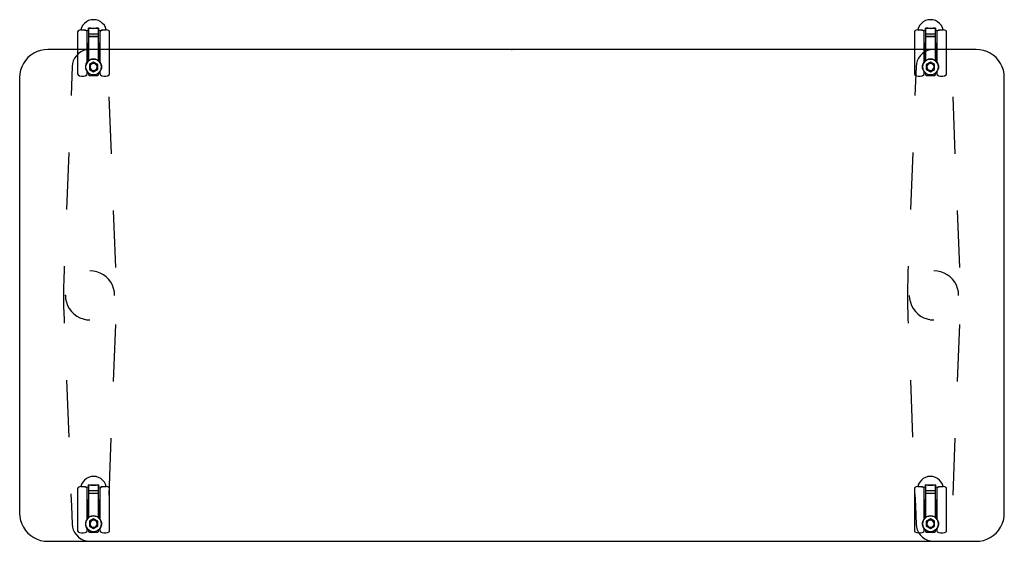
# Model space of a CAD drawing. Header units: metres. Extents: x 0.08 to 1.48, y -0.79 to -0.05.
import ezdxf

# ---------------------------------------------------------------- set-up
doc = ezdxf.new("R2010")
doc.units = ezdxf.units.M
doc.header["$MEASUREMENT"] = 0

# ---------------------------------------------------------------- blocks, each defined once
blk = doc.blocks.new('e1a0bc96-ea4f-48bc-a1ae-ed0fb19cb2a9')
at = {"color": 252, "lineweight": 25, "true_color": 0x989898}
for p, q in [((0.1599, -0.067), (0.1599, -0.127)), ((0.1646, -0.0642), (0.1646, -0.0641)), ((0.1646, -0.0642), (0.1755, -0.065)), ((0.1715, -0.0647), (0.1646, -0.0642)), ((0.1731, -0.0656), (0.1715, -0.0647)), ((0.1738, -0.1101), (0.1738, -0.067)), ((0.1755, -0.065), (0.1755, -0.0616)), ((0.1755, -0.0616), (0.1755, -0.0699)), ((0.1755, -0.0699), (0.1755, -0.0735)), ((0.19, -0.0616), (0.19, -0.065)), ((0.19, -0.0699), (0.19, -0.0616)), ((0.19, -0.065), (0.2009, -0.0642)), ((0.19, -0.0735), (0.19, -0.0699)), ((0.1917, -0.067), (0.1917, -0.1101)), ((0.1941, -0.0647), (0.1925, -0.0656)), ((0.2009, -0.0642), (0.1941, -0.0647)), ((0.2009, -0.0641), (0.2009, -0.0642)), ((0.2056, -0.127), (0.2056, -0.067)), ((1.3499, -0.067), (1.3499, -0.127)), ((1.3546, -0.0642), (1.3546, -0.0641)), ((1.3546, -0.0642), (1.3655, -0.065)), ((1.3615, -0.0647), (1.3546, -0.0642)), ((1.3631, -0.0656), (1.3615, -0.0647)), ((1.3638, -0.1101), (1.3638, -0.067)), ((1.3655, -0.065), (1.3655, -0.0616)), ((1.3655, -0.0616), (1.3655, -0.0699)), ((1.3655, -0.0699), (1.3655, -0.0735)), ((1.38, -0.0616), (1.38, -0.065)), ((1.38, -0.0699), (1.38, -0.0616)), ((1.38, -0.065), (1.3909, -0.0642)), ((1.38, -0.0735), (1.38, -0.0699)), ((1.3817, -0.067), (1.3817, -0.1101)), ((1.3841, -0.0647), (1.3825, -0.0656)), ((1.3909, -0.0642), (1.3841, -0.0647)), ((1.3909, -0.0641), (1.3909, -0.0642)), ((1.3956, -0.127), (1.3956, -0.067)), ((0.1755, -0.0835), (0.1742, -0.0835)), ((0.1742, -0.0835), (0.1742, -0.1097)), ((0.1755, -0.0735), (0.1755, -0.1084)), ((0.1755, -0.1084), (0.1755, -0.0835)), ((0.19, -0.1084), (0.19, -0.0735)), ((0.19, -0.0835), (0.19, -0.1084)), ((0.1914, -0.0835), (0.19, -0.0835)), ((0.1914, -0.1097), (0.1914, -0.0835)), ((1.3642, -0.0835), (1.3642, -0.1097)), ((1.3655, -0.0835), (1.3642, -0.0835)), ((1.3655, -0.0735), (1.3655, -0.1084)), ((1.3655, -0.1084), (1.3655, -0.0835)), ((1.38, -0.1084), (1.38, -0.0735)), ((1.38, -0.0835), (1.38, -0.1084)), ((1.3814, -0.0835), (1.38, -0.0835)), ((1.3814, -0.1097), (1.3814, -0.0835)), ((0.1742, -0.092), (0.1738, -0.092)), ((0.1738, -0.092), (0.1738, -0.102)), ((0.1742, -0.102), (0.1742, -0.092)), ((0.1787, -0.092), (0.1768, -0.092)), ((0.1914, -0.092), (0.1914, -0.102)), ((0.1917, -0.092), (0.1914, -0.092)), ((0.1917, -0.102), (0.1917, -0.092)), ((1.3642, -0.092), (1.3638, -0.092)), ((1.3638, -0.092), (1.3638, -0.102)), ((1.3642, -0.102), (1.3642, -0.092)), ((1.3787, -0.092), (1.3768, -0.092)), ((1.3814, -0.092), (1.3814, -0.102)), ((1.3817, -0.092), (1.3814, -0.092)), ((1.3817, -0.102), (1.3817, -0.092)), ((0.1738, -0.102), (0.1742, -0.102)), ((0.1742, -0.1097), (0.1755, -0.1084)), ((0.1828, -0.1101), (0.1768, -0.1135)), ((0.1828, -0.1101), (0.1768, -0.1135)), ((0.1887, -0.1135), (0.1828, -0.1101)), ((0.1887, -0.1135), (0.1828, -0.1101)), ((0.19, -0.1084), (0.1914, -0.1097)), ((0.1914, -0.102), (0.1917, -0.102)), ((1.3638, -0.102), (1.3642, -0.102)), ((1.3642, -0.1097), (1.3655, -0.1084)), ((1.3728, -0.1101), (1.3668, -0.1135)), ((1.3728, -0.1101), (1.3668, -0.1135)), ((1.3787, -0.1135), (1.3728, -0.1101)), ((1.3787, -0.1135), (1.3728, -0.1101)), ((1.38, -0.1084), (1.3814, -0.1097)), ((1.3814, -0.102), (1.3817, -0.102)), ((0.1523, -0.1164), (0.1507, -0.1576)), ((0.1738, -0.127), (0.1738, -0.1239)), ((0.1755, -0.1256), (0.1755, -0.1281)), ((0.1768, -0.1135), (0.1768, -0.1205)), ((0.1768, -0.1135), (0.1768, -0.1205)), ((0.1768, -0.1205), (0.1828, -0.1239)), ((0.1768, -0.1205), (0.1828, -0.1239)), ((0.1828, -0.1239), (0.1887, -0.1205)), ((0.1828, -0.1239), (0.1887, -0.1205)), ((0.1887, -0.1205), (0.1887, -0.1135)), ((0.1887, -0.1205), (0.1887, -0.1135)), ((0.19, -0.1281), (0.19, -0.1256)), ((0.1917, -0.1239), (0.1917, -0.127)), ((1.3523, -0.1164), (1.3507, -0.1576)), ((1.3638, -0.127), (1.3638, -0.1239)), ((1.3655, -0.1256), (1.3655, -0.1281)), ((1.3668, -0.1135), (1.3668, -0.1205)), ((1.3668, -0.1135), (1.3668, -0.1205)), ((1.3668, -0.1205), (1.3728, -0.1239)), ((1.3668, -0.1205), (1.3728, -0.1239)), ((1.3728, -0.1239), (1.3787, -0.1205)), ((1.3728, -0.1239), (1.3787, -0.1205)), ((1.3787, -0.1205), (1.3787, -0.1135)), ((1.3787, -0.1205), (1.3787, -0.1135)), ((1.38, -0.1281), (1.38, -0.1256)), ((1.3817, -0.1239), (1.3817, -0.127)), ((0.1655, -0.13), (0.1683, -0.13)), ((0.1765, -0.1291), (0.189, -0.1291)), ((0.1972, -0.13), (0.2001, -0.13)), ((1.3555, -0.13), (1.3583, -0.13)), ((1.3665, -0.1291), (1.379, -0.1291)), ((1.3872, -0.13), (1.3901, -0.13)), ((0.2081, -0.2404), (0.2049, -0.1594)), ((1.4081, -0.2404), (1.4049, -0.1594)), ((0.1475, -0.2386), (0.1443, -0.3196)), ((1.3475, -0.2386), (1.3443, -0.3196)), ((0.2145, -0.4024), (0.2113, -0.3214)), ((1.4145, -0.4024), (1.4113, -0.3214)), ((0.1411, -0.4006), (0.1408, -0.4082)), ((1.3411, -0.4006), (1.3408, -0.4082)), ((0.1405, -0.4178), (0.1402, -0.4324)), ((0.1408, -0.4082), (0.1405, -0.4161)), ((0.1405, -0.4161), (0.1405, -0.4178)), ((1.3405, -0.4178), (1.3402, -0.4324)), ((1.3408, -0.4082), (1.3405, -0.4161)), ((1.3405, -0.4161), (1.3405, -0.4178)), ((0.1402, -0.434), (0.1401, -0.4455)), ((0.1402, -0.4324), (0.1402, -0.434)), ((1.3402, -0.434), (1.3401, -0.4455)), ((1.3402, -0.4324), (1.3402, -0.434)), ((0.1401, -0.4455), (0.1402, -0.4567)), ((1.3401, -0.4455), (1.3402, -0.4567)), ((0.1402, -0.4567), (0.1405, -0.4679)), ((1.3402, -0.4567), (1.3405, -0.4679)), ((0.1405, -0.4679), (0.1408, -0.4758)), ((0.1408, -0.4758), (0.141, -0.4816)), ((1.3405, -0.4679), (1.3408, -0.4758)), ((1.3408, -0.4758), (1.341, -0.4816)), ((0.2112, -0.5644), (0.2144, -0.4834)), ((1.4112, -0.5644), (1.4144, -0.4834)), ((0.1442, -0.5626), (0.1474, -0.6436)), ((1.3442, -0.5626), (1.3474, -0.6436)), ((0.2048, -0.7264), (0.208, -0.6454)), ((1.4048, -0.7264), (1.408, -0.6454)), ((0.1755, -0.715), (0.1755, -0.7116)), ((0.1755, -0.7116), (0.1755, -0.7199)), ((0.19, -0.7116), (0.19, -0.715)), ((0.19, -0.7199), (0.19, -0.7116)), ((1.3655, -0.715), (1.3655, -0.7116)), ((1.3655, -0.7116), (1.3655, -0.7199)), ((1.38, -0.7116), (1.38, -0.715)), ((1.38, -0.7199), (1.38, -0.7116)), ((0.1506, -0.7246), (0.1513, -0.7421)), ((0.1599, -0.717), (0.1599, -0.777)), ((0.1646, -0.7142), (0.1646, -0.7141)), ((0.1715, -0.7147), (0.1646, -0.7142)), ((0.1646, -0.7142), (0.1755, -0.715)), ((0.1731, -0.7156), (0.1715, -0.7147)), ((0.1738, -0.7601), (0.1738, -0.717)), ((0.1755, -0.7199), (0.1755, -0.7235)), ((0.1755, -0.7235), (0.1755, -0.7584)), ((0.19, -0.715), (0.2009, -0.7142)), ((0.19, -0.7235), (0.19, -0.7199)), ((0.19, -0.7584), (0.19, -0.7235)), ((0.1917, -0.717), (0.1917, -0.7601)), ((0.1941, -0.7147), (0.1925, -0.7156)), ((0.2009, -0.7142), (0.1941, -0.7147)), ((0.2009, -0.7141), (0.2009, -0.7142)), ((0.2056, -0.777), (0.2056, -0.717)), ((1.3499, -0.717), (1.3499, -0.777)), ((1.3506, -0.7246), (1.3513, -0.7421)), ((1.3546, -0.7142), (1.3546, -0.7141)), ((1.3546, -0.7142), (1.3655, -0.715)), ((1.3615, -0.7147), (1.3546, -0.7142)), ((1.3631, -0.7156), (1.3615, -0.7147)), ((1.3638, -0.7601), (1.3638, -0.717)), ((1.3655, -0.7199), (1.3655, -0.7235)), ((1.3655, -0.7235), (1.3655, -0.7584)), ((1.38, -0.715), (1.3909, -0.7142)), ((1.38, -0.7235), (1.38, -0.7199)), ((1.38, -0.7584), (1.38, -0.7235)), ((1.3817, -0.717), (1.3817, -0.7601)), ((1.3841, -0.7147), (1.3825, -0.7156)), ((1.3909, -0.7142), (1.3841, -0.7147)), ((1.3909, -0.7141), (1.3909, -0.7142)), ((1.3956, -0.777), (1.3956, -0.717)), ((0.1742, -0.7335), (0.1742, -0.7597)), ((0.1755, -0.7335), (0.1742, -0.7335)), ((0.1755, -0.7584), (0.1755, -0.7335)), ((0.1914, -0.7335), (0.19, -0.7335)), ((0.19, -0.7335), (0.19, -0.7584)), ((0.1914, -0.7597), (0.1914, -0.7335)), ((1.3655, -0.7335), (1.3642, -0.7335)), ((1.3642, -0.7335), (1.3642, -0.7597)), ((1.3655, -0.7584), (1.3655, -0.7335)), ((1.3814, -0.7335), (1.38, -0.7335)), ((1.38, -0.7335), (1.38, -0.7584)), ((1.3814, -0.7597), (1.3814, -0.7335)), ((0.1513, -0.7421), (0.1523, -0.7676)), ((0.1738, -0.742), (0.1738, -0.752)), ((0.1742, -0.742), (0.1738, -0.742)), ((0.1738, -0.752), (0.1742, -0.752)), ((0.1742, -0.752), (0.1742, -0.742)), ((0.1914, -0.742), (0.1914, -0.752)), ((0.1917, -0.742), (0.1914, -0.742)), ((0.1914, -0.752), (0.1917, -0.752)), ((0.1917, -0.752), (0.1917, -0.742)), ((1.3513, -0.7421), (1.3523, -0.7676)), ((1.3642, -0.742), (1.3638, -0.742)), ((1.3638, -0.742), (1.3638, -0.752)), ((1.3638, -0.752), (1.3642, -0.752)), ((1.3642, -0.752), (1.3642, -0.742)), ((1.3817, -0.742), (1.3814, -0.742)), ((1.3814, -0.742), (1.3814, -0.752)), ((1.3814, -0.752), (1.3817, -0.752)), ((1.3817, -0.752), (1.3817, -0.742)), ((0.1742, -0.7597), (0.1755, -0.7584)), ((0.1828, -0.7601), (0.1768, -0.7635)), ((0.1828, -0.7601), (0.1768, -0.7635)), ((0.1768, -0.7635), (0.1768, -0.7705)), ((0.1768, -0.7635), (0.1768, -0.7705)), ((0.1887, -0.7635), (0.1828, -0.7601)), ((0.1887, -0.7635), (0.1828, -0.7601)), ((0.1887, -0.7705), (0.1887, -0.7635)), ((0.1887, -0.7705), (0.1887, -0.7635)), ((0.19, -0.7584), (0.1914, -0.7597)), ((1.3642, -0.7597), (1.3655, -0.7584)), ((1.3728, -0.7601), (1.3668, -0.7635)), ((1.3728, -0.7601), (1.3668, -0.7635)), ((1.3668, -0.7635), (1.3668, -0.7705)), ((1.3668, -0.7635), (1.3668, -0.7705)), ((1.3787, -0.7635), (1.3728, -0.7601)), ((1.3787, -0.7635), (1.3728, -0.7601)), ((1.3787, -0.7705), (1.3787, -0.7635)), ((1.3787, -0.7705), (1.3787, -0.7635)), ((1.38, -0.7584), (1.3814, -0.7597)), ((0.1655, -0.78), (0.1683, -0.78)), ((0.1738, -0.777), (0.1738, -0.7739)), ((0.1755, -0.7756), (0.1755, -0.7781)), ((0.1765, -0.7791), (0.189, -0.7791)), ((0.1768, -0.7705), (0.1828, -0.7739)), ((0.1768, -0.7705), (0.1828, -0.7739)), ((0.1828, -0.7739), (0.1887, -0.7705)), ((0.1828, -0.7739), (0.1887, -0.7705)), ((0.19, -0.7781), (0.19, -0.7756)), ((0.1917, -0.7739), (0.1917, -0.777)), ((0.1972, -0.78), (0.2001, -0.78)), ((1.3555, -0.78), (1.3583, -0.78)), ((1.3638, -0.777), (1.3638, -0.7739)), ((1.3655, -0.7756), (1.3655, -0.7781)), ((1.3665, -0.7791), (1.379, -0.7791)), ((1.3668, -0.7705), (1.3728, -0.7739)), ((1.3668, -0.7705), (1.3728, -0.7739)), ((1.3728, -0.7739), (1.3787, -0.7705)), ((1.3728, -0.7739), (1.3787, -0.7705)), ((1.38, -0.7781), (1.38, -0.7756)), ((1.3817, -0.7739), (1.3817, -0.777)), ((1.3872, -0.78), (1.3901, -0.78))]:
    blk.add_line(p, q, dxfattribs=at)
for points in [[(0.2009, -0.0642), (0.1998, -0.0608), (0.1981, -0.0577), (0.1957, -0.055), (0.1929, -0.0527), (0.1898, -0.0511), (0.1863, -0.05), (0.1828, -0.0497), (0.1792, -0.05), (0.1758, -0.0511), (0.1726, -0.0527), (0.1698, -0.055), (0.1675, -0.0577), (0.1657, -0.0608), (0.1646, -0.0642)], [(1.3909, -0.0642), (1.3898, -0.0608), (1.3881, -0.0577), (1.3857, -0.055), (1.3829, -0.0527), (1.3798, -0.0511), (1.3763, -0.05), (1.3728, -0.0497), (1.3692, -0.05), (1.3658, -0.0511), (1.3626, -0.0527), (1.3598, -0.055), (1.3575, -0.0577), (1.3557, -0.0608), (1.3546, -0.0642)], [(0.1607, -0.0656), (0.1599, -0.067)], [(0.1646, -0.0641), (0.1626, -0.0646), (0.1607, -0.0656)], [(0.1738, -0.067), (0.1731, -0.0656)], [(0.1755, -0.0616), (0.1791, -0.062), (0.1828, -0.0622)], [(0.1828, -0.0622), (0.1791, -0.062), (0.1755, -0.0616)], [(0.19, -0.0699), (0.1828, -0.0702), (0.1755, -0.0699)], [(0.1755, -0.0699), (0.1828, -0.0702), (0.19, -0.0699)], [(0.1828, -0.0622), (0.1864, -0.062), (0.19, -0.0616)], [(0.19, -0.0616), (0.1864, -0.062), (0.1828, -0.0622)], [(0.1925, -0.0656), (0.1917, -0.067)], [(0.2049, -0.0656), (0.203, -0.0646), (0.2009, -0.0641)], [(0.2056, -0.067), (0.2049, -0.0656)], [(1.3507, -0.0656), (1.3499, -0.067)], [(1.3546, -0.0641), (1.3526, -0.0646), (1.3507, -0.0656)], [(1.3638, -0.067), (1.3631, -0.0656)], [(1.3655, -0.0616), (1.3691, -0.062), (1.3728, -0.0622)], [(1.3728, -0.0622), (1.3691, -0.062), (1.3655, -0.0616)], [(1.38, -0.0699), (1.3728, -0.0702), (1.3655, -0.0699)], [(1.3655, -0.0699), (1.3728, -0.0702), (1.38, -0.0699)], [(1.3728, -0.0622), (1.3764, -0.062), (1.38, -0.0616)], [(1.38, -0.0616), (1.3764, -0.062), (1.3728, -0.0622)], [(1.3825, -0.0656), (1.3817, -0.067)], [(1.3949, -0.0656), (1.393, -0.0646), (1.3909, -0.0641)], [(1.3956, -0.067), (1.3949, -0.0656)], [(0.19, -0.0735), (0.1828, -0.0738), (0.1755, -0.0735)], [(0.1755, -0.0735), (0.1828, -0.0738), (0.19, -0.0735)], [(1.3655, -0.0735), (1.3728, -0.0738), (1.38, -0.0735)], [(1.38, -0.0735), (1.3728, -0.0738), (1.3655, -0.0735)], [(0.1768, -0.092), (0.1726, -0.0925), (0.1686, -0.0937), (0.1648, -0.0955), (0.1613, -0.098), (0.1583, -0.101), (0.1559, -0.1044), (0.154, -0.1082), (0.1528, -0.1122), (0.1523, -0.1164)], [(1.3768, -0.092), (1.3726, -0.0925), (1.3686, -0.0937), (1.3648, -0.0955), (1.3613, -0.098), (1.3583, -0.101), (1.3559, -0.1044), (1.354, -0.1082), (1.3528, -0.1122), (1.3523, -0.1164)], [(0.1941, -0.117), (0.1937, -0.1141), (0.1926, -0.1114), (0.1908, -0.109), (0.1884, -0.1072), (0.1857, -0.1061), (0.1828, -0.1057), (0.1799, -0.1061), (0.1771, -0.1072), (0.1748, -0.109), (0.173, -0.1114), (0.1719, -0.1141), (0.1715, -0.117)], [(0.1738, -0.1239), (0.1724, -0.1213), (0.1716, -0.1185), (0.1716, -0.1155), (0.1724, -0.1127), (0.1738, -0.1101)], [(0.1755, -0.1084), (0.1777, -0.1069), (0.1802, -0.106), (0.1828, -0.1057), (0.1854, -0.106), (0.1879, -0.1069), (0.19, -0.1084)], [(0.1878, -0.117), (0.1874, -0.1151), (0.1863, -0.1135), (0.1847, -0.1124), (0.1828, -0.112), (0.1809, -0.1124), (0.1792, -0.1135), (0.1781, -0.1151), (0.1778, -0.117)], [(0.1878, -0.117), (0.1874, -0.1151), (0.1863, -0.1135), (0.1847, -0.1124), (0.1828, -0.112), (0.1809, -0.1124), (0.1792, -0.1135), (0.1781, -0.1151), (0.1778, -0.117)], [(0.1917, -0.1101), (0.1932, -0.1127), (0.194, -0.1155), (0.194, -0.1185), (0.1932, -0.1213), (0.1917, -0.1239)], [(1.3841, -0.117), (1.3837, -0.1141), (1.3826, -0.1114), (1.3808, -0.109), (1.3784, -0.1072), (1.3757, -0.1061), (1.3728, -0.1057), (1.3699, -0.1061), (1.3671, -0.1072), (1.3648, -0.109), (1.363, -0.1114), (1.3619, -0.1141), (1.3615, -0.117)], [(1.3638, -0.1239), (1.3624, -0.1213), (1.3616, -0.1185), (1.3616, -0.1155), (1.3624, -0.1127), (1.3638, -0.1101)], [(1.3655, -0.1084), (1.3677, -0.1069), (1.3702, -0.106), (1.3728, -0.1057), (1.3754, -0.106), (1.3779, -0.1069), (1.38, -0.1084)], [(1.3778, -0.117), (1.3774, -0.1151), (1.3763, -0.1135), (1.3747, -0.1124), (1.3728, -0.112), (1.3709, -0.1124), (1.3692, -0.1135), (1.3681, -0.1151), (1.3678, -0.117)], [(1.3778, -0.117), (1.3774, -0.1151), (1.3763, -0.1135), (1.3747, -0.1124), (1.3728, -0.112), (1.3709, -0.1124), (1.3692, -0.1135), (1.3681, -0.1151), (1.3678, -0.117)], [(1.3817, -0.1101), (1.3832, -0.1127), (1.384, -0.1155), (1.384, -0.1185), (1.3832, -0.1213), (1.3817, -0.1239)], [(0.1715, -0.117), (0.1719, -0.1199), (0.173, -0.1227), (0.1748, -0.125), (0.1771, -0.1268), (0.1799, -0.1279), (0.1828, -0.1283), (0.1857, -0.1279), (0.1884, -0.1268), (0.1908, -0.125), (0.1926, -0.1227), (0.1937, -0.1199), (0.1941, -0.117)], [(0.19, -0.1256), (0.1879, -0.1271), (0.1854, -0.128), (0.1828, -0.1283), (0.1802, -0.128), (0.1777, -0.1271), (0.1755, -0.1256)], [(0.1778, -0.117), (0.1781, -0.1189), (0.1792, -0.1206), (0.1809, -0.1217), (0.1828, -0.122), (0.1847, -0.1217), (0.1863, -0.1206), (0.1874, -0.1189), (0.1878, -0.117)], [(0.1778, -0.117), (0.1781, -0.1189), (0.1792, -0.1206), (0.1809, -0.1217), (0.1828, -0.122), (0.1847, -0.1217), (0.1863, -0.1206), (0.1874, -0.1189), (0.1878, -0.117)], [(1.3615, -0.117), (1.3619, -0.1199), (1.363, -0.1227), (1.3648, -0.125), (1.3671, -0.1268), (1.3699, -0.1279), (1.3728, -0.1283), (1.3757, -0.1279), (1.3784, -0.1268), (1.3808, -0.125), (1.3826, -0.1227), (1.3837, -0.1199), (1.3841, -0.117)], [(1.38, -0.1256), (1.3779, -0.1271), (1.3754, -0.128), (1.3728, -0.1283), (1.3702, -0.128), (1.3677, -0.1271), (1.3655, -0.1256)], [(1.3678, -0.117), (1.3681, -0.1189), (1.3692, -0.1206), (1.3709, -0.1217), (1.3728, -0.122), (1.3747, -0.1217), (1.3763, -0.1206), (1.3774, -0.1189), (1.3778, -0.117)], [(1.3678, -0.117), (1.3681, -0.1189), (1.3692, -0.1206), (1.3709, -0.1217), (1.3728, -0.122), (1.3747, -0.1217), (1.3763, -0.1206), (1.3774, -0.1189), (1.3778, -0.117)], [(0.1599, -0.127), (0.1607, -0.1284)], [(0.1607, -0.1284), (0.1629, -0.1296), (0.1655, -0.13)], [(0.1683, -0.13), (0.1708, -0.1296), (0.1731, -0.1284)], [(0.1731, -0.1284), (0.1738, -0.127)], [(0.1755, -0.1281), (0.1765, -0.1291)], [(0.189, -0.1291), (0.19, -0.1281)], [(0.1917, -0.127), (0.1925, -0.1284)], [(0.1925, -0.1284), (0.1947, -0.1296), (0.1972, -0.13)], [(0.2001, -0.13), (0.2026, -0.1296), (0.2049, -0.1284)], [(0.2049, -0.1284), (0.2056, -0.127)], [(1.3499, -0.127), (1.3507, -0.1284)], [(1.3507, -0.1284), (1.3529, -0.1296), (1.3555, -0.13)], [(1.3583, -0.13), (1.3608, -0.1296), (1.3631, -0.1284)], [(1.3631, -0.1284), (1.3638, -0.127)], [(1.3655, -0.1281), (1.3665, -0.1291)], [(1.379, -0.1291), (1.38, -0.1281)], [(1.3817, -0.127), (1.3825, -0.1284)], [(1.3825, -0.1284), (1.3847, -0.1296), (1.3872, -0.13)], [(1.3901, -0.13), (1.3926, -0.1296), (1.3949, -0.1284)], [(1.3949, -0.1284), (1.3956, -0.127)], [(0.2127, -0.442), (0.2124, -0.437), (0.2113, -0.4322), (0.2096, -0.4275), (0.2072, -0.4231), (0.2042, -0.4191), (0.2007, -0.4156), (0.1967, -0.4126), (0.1923, -0.4102), (0.1876, -0.4084), (0.1827, -0.4074), (0.1777, -0.407)], [(0.2127, -0.442), (0.2124, -0.437), (0.2113, -0.4322), (0.2096, -0.4275), (0.2072, -0.4231), (0.2042, -0.4191), (0.2007, -0.4156), (0.1967, -0.4126), (0.1923, -0.4102), (0.1876, -0.4084), (0.1827, -0.4074), (0.1777, -0.407)], [(1.4127, -0.442), (1.4124, -0.437), (1.4113, -0.4322), (1.4096, -0.4275), (1.4072, -0.4231), (1.4042, -0.4191), (1.4007, -0.4156), (1.3967, -0.4126), (1.3923, -0.4102), (1.3876, -0.4084), (1.3827, -0.4074), (1.3777, -0.407)], [(1.4127, -0.442), (1.4124, -0.437), (1.4113, -0.4322), (1.4096, -0.4275), (1.4072, -0.4231), (1.4042, -0.4191), (1.4007, -0.4156), (1.3967, -0.4126), (1.3923, -0.4102), (1.3876, -0.4084), (1.3827, -0.4074), (1.3777, -0.407)], [(0.1427, -0.442), (0.1431, -0.447), (0.1442, -0.4519), (0.1459, -0.4566), (0.1483, -0.4609), (0.1513, -0.4649), (0.1548, -0.4685), (0.1588, -0.4715), (0.1632, -0.4739), (0.1679, -0.4756), (0.1728, -0.4767), (0.1777, -0.477)], [(0.1427, -0.442), (0.1431, -0.447), (0.1442, -0.4519), (0.1459, -0.4566), (0.1483, -0.4609), (0.1513, -0.4649), (0.1548, -0.4685), (0.1588, -0.4715), (0.1632, -0.4739), (0.1679, -0.4756), (0.1728, -0.4767), (0.1777, -0.477)], [(1.3427, -0.442), (1.3431, -0.447), (1.3442, -0.4519), (1.3459, -0.4566), (1.3483, -0.4609), (1.3513, -0.4649), (1.3548, -0.4685), (1.3588, -0.4715), (1.3632, -0.4739), (1.3679, -0.4756), (1.3728, -0.4767), (1.3777, -0.477)], [(1.3427, -0.442), (1.3431, -0.447), (1.3442, -0.4519), (1.3459, -0.4566), (1.3483, -0.4609), (1.3513, -0.4649), (1.3548, -0.4685), (1.3588, -0.4715), (1.3632, -0.4739), (1.3679, -0.4756), (1.3728, -0.4767), (1.3777, -0.477)], [(0.2009, -0.7142), (0.1998, -0.7108), (0.1981, -0.7077), (0.1957, -0.705), (0.1929, -0.7027), (0.1898, -0.7011), (0.1863, -0.7), (0.1828, -0.6997), (0.1792, -0.7), (0.1758, -0.7011), (0.1726, -0.7027), (0.1698, -0.705), (0.1675, -0.7077), (0.1657, -0.7108), (0.1646, -0.7142)], [(1.3909, -0.7142), (1.3898, -0.7108), (1.3881, -0.7077), (1.3857, -0.705), (1.3829, -0.7027), (1.3798, -0.7011), (1.3763, -0.7), (1.3728, -0.6997), (1.3692, -0.7), (1.3658, -0.7011), (1.3626, -0.7027), (1.3598, -0.705), (1.3575, -0.7077), (1.3557, -0.7108), (1.3546, -0.7142)], [(0.1755, -0.7116), (0.1791, -0.712), (0.1828, -0.7122)], [(0.1828, -0.7122), (0.1791, -0.712), (0.1755, -0.7116)], [(0.19, -0.7116), (0.1864, -0.712), (0.1828, -0.7122)], [(0.1828, -0.7122), (0.1864, -0.712), (0.19, -0.7116)], [(1.3655, -0.7116), (1.3691, -0.712), (1.3728, -0.7122)], [(1.3728, -0.7122), (1.3691, -0.712), (1.3655, -0.7116)], [(1.3728, -0.7122), (1.3764, -0.712), (1.38, -0.7116)], [(1.38, -0.7116), (1.3764, -0.712), (1.3728, -0.7122)], [(0.1607, -0.7156), (0.1599, -0.717)], [(0.1646, -0.7141), (0.1626, -0.7146), (0.1607, -0.7156)], [(0.1738, -0.717), (0.1731, -0.7156)], [(0.19, -0.7199), (0.1828, -0.7202), (0.1755, -0.7199)], [(0.1755, -0.7199), (0.1828, -0.7202), (0.19, -0.7199)], [(0.19, -0.7235), (0.1828, -0.7238), (0.1755, -0.7235)], [(0.1755, -0.7235), (0.1828, -0.7238), (0.19, -0.7235)], [(0.1925, -0.7156), (0.1917, -0.717)], [(0.2049, -0.7156), (0.203, -0.7146), (0.2009, -0.7141)], [(0.2056, -0.717), (0.2049, -0.7156)], [(1.3507, -0.7156), (1.3499, -0.717)], [(1.3546, -0.7141), (1.3526, -0.7146), (1.3507, -0.7156)], [(1.3638, -0.717), (1.3631, -0.7156)], [(1.3655, -0.7199), (1.3728, -0.7202), (1.38, -0.7199)], [(1.38, -0.7199), (1.3728, -0.7202), (1.3655, -0.7199)], [(1.38, -0.7235), (1.3728, -0.7238), (1.3655, -0.7235)], [(1.3655, -0.7235), (1.3728, -0.7238), (1.38, -0.7235)], [(1.3825, -0.7156), (1.3817, -0.717)], [(1.3949, -0.7156), (1.393, -0.7146), (1.3909, -0.7141)], [(1.3956, -0.717), (1.3949, -0.7156)], [(0.1941, -0.767), (0.1937, -0.7641), (0.1926, -0.7614), (0.1908, -0.759), (0.1884, -0.7572), (0.1857, -0.7561), (0.1828, -0.7557), (0.1799, -0.7561), (0.1771, -0.7572), (0.1748, -0.759), (0.173, -0.7614), (0.1719, -0.7641), (0.1715, -0.767)], [(0.1755, -0.7584), (0.1777, -0.7569), (0.1802, -0.756), (0.1828, -0.7557), (0.1854, -0.756), (0.1879, -0.7569), (0.19, -0.7584)], [(1.3841, -0.767), (1.3837, -0.7641), (1.3826, -0.7614), (1.3808, -0.759), (1.3784, -0.7572), (1.3757, -0.7561), (1.3728, -0.7557), (1.3699, -0.7561), (1.3671, -0.7572), (1.3648, -0.759), (1.363, -0.7614), (1.3619, -0.7641), (1.3615, -0.767)], [(1.3655, -0.7584), (1.3677, -0.7569), (1.3702, -0.756), (1.3728, -0.7557), (1.3754, -0.756), (1.3779, -0.7569), (1.38, -0.7584)], [(0.1523, -0.7676), (0.1528, -0.7718), (0.154, -0.7758), (0.1559, -0.7796), (0.1583, -0.783), (0.1613, -0.786), (0.1648, -0.7885), (0.1686, -0.7903), (0.1726, -0.7915), (0.1768, -0.792)], [(0.1715, -0.767), (0.1719, -0.7699), (0.173, -0.7727), (0.1748, -0.775), (0.1771, -0.7768), (0.1799, -0.7779), (0.1828, -0.7783), (0.1857, -0.7779), (0.1884, -0.7768), (0.1908, -0.775), (0.1926, -0.7727), (0.1937, -0.7699), (0.1941, -0.767)], [(0.1738, -0.7739), (0.1724, -0.7713), (0.1716, -0.7685), (0.1716, -0.7655), (0.1724, -0.7627), (0.1738, -0.7601)], [(0.1878, -0.767), (0.1874, -0.7651), (0.1863, -0.7635), (0.1847, -0.7624), (0.1828, -0.762), (0.1809, -0.7624), (0.1792, -0.7635), (0.1781, -0.7651), (0.1778, -0.767)], [(0.1878, -0.767), (0.1874, -0.7651), (0.1863, -0.7635), (0.1847, -0.7624), (0.1828, -0.762), (0.1809, -0.7624), (0.1792, -0.7635), (0.1781, -0.7651), (0.1778, -0.767)], [(0.1778, -0.767), (0.1781, -0.7689), (0.1792, -0.7706), (0.1809, -0.7717), (0.1828, -0.772), (0.1847, -0.7717), (0.1863, -0.7706), (0.1874, -0.7689), (0.1878, -0.767)], [(0.1778, -0.767), (0.1781, -0.7689), (0.1792, -0.7706), (0.1809, -0.7717), (0.1828, -0.772), (0.1847, -0.7717), (0.1863, -0.7706), (0.1874, -0.7689), (0.1878, -0.767)], [(0.1917, -0.7601), (0.1932, -0.7627), (0.194, -0.7655), (0.194, -0.7685), (0.1932, -0.7713), (0.1917, -0.7739)], [(1.3523, -0.7676), (1.3528, -0.7718), (1.354, -0.7758), (1.3559, -0.7796), (1.3583, -0.783), (1.3613, -0.786), (1.3648, -0.7885), (1.3686, -0.7903), (1.3726, -0.7915), (1.3768, -0.792)], [(1.3615, -0.767), (1.3619, -0.7699), (1.363, -0.7727), (1.3648, -0.775), (1.3671, -0.7768), (1.3699, -0.7779), (1.3728, -0.7783), (1.3757, -0.7779), (1.3784, -0.7768), (1.3808, -0.775), (1.3826, -0.7727), (1.3837, -0.7699), (1.3841, -0.767)], [(1.3638, -0.7739), (1.3624, -0.7713), (1.3616, -0.7685), (1.3616, -0.7655), (1.3624, -0.7627), (1.3638, -0.7601)], [(1.3778, -0.767), (1.3774, -0.7651), (1.3763, -0.7635), (1.3747, -0.7624), (1.3728, -0.762), (1.3709, -0.7624), (1.3692, -0.7635), (1.3681, -0.7651), (1.3678, -0.767)], [(1.3778, -0.767), (1.3774, -0.7651), (1.3763, -0.7635), (1.3747, -0.7624), (1.3728, -0.762), (1.3709, -0.7624), (1.3692, -0.7635), (1.3681, -0.7651), (1.3678, -0.767)], [(1.3678, -0.767), (1.3681, -0.7689), (1.3692, -0.7706), (1.3709, -0.7717), (1.3728, -0.772), (1.3747, -0.7717), (1.3763, -0.7706), (1.3774, -0.7689), (1.3778, -0.767)], [(1.3678, -0.767), (1.3681, -0.7689), (1.3692, -0.7706), (1.3709, -0.7717), (1.3728, -0.772), (1.3747, -0.7717), (1.3763, -0.7706), (1.3774, -0.7689), (1.3778, -0.767)], [(1.3817, -0.7601), (1.3832, -0.7627), (1.384, -0.7655), (1.384, -0.7685), (1.3832, -0.7713), (1.3817, -0.7739)], [(0.1599, -0.777), (0.1607, -0.7784)], [(0.1607, -0.7784), (0.1629, -0.7796), (0.1655, -0.78)], [(0.1683, -0.78), (0.1708, -0.7796), (0.1731, -0.7784)], [(0.1731, -0.7784), (0.1738, -0.777)], [(0.19, -0.7756), (0.1879, -0.7771), (0.1854, -0.778), (0.1828, -0.7783), (0.1802, -0.778), (0.1777, -0.7771), (0.1755, -0.7756)], [(0.1755, -0.7781), (0.1765, -0.7791)], [(0.189, -0.7791), (0.19, -0.7781)], [(0.1917, -0.777), (0.1925, -0.7784)], [(0.1925, -0.7784), (0.1947, -0.7796), (0.1972, -0.78)], [(0.2001, -0.78), (0.2026, -0.7796), (0.2049, -0.7784)], [(0.2049, -0.7784), (0.2056, -0.777)], [(1.3499, -0.777), (1.3507, -0.7784)], [(1.3507, -0.7784), (1.3529, -0.7796), (1.3555, -0.78)], [(1.3583, -0.78), (1.3608, -0.7796), (1.3631, -0.7784)], [(1.3631, -0.7784), (1.3638, -0.777)], [(1.38, -0.7756), (1.3779, -0.7771), (1.3754, -0.778), (1.3728, -0.7783), (1.3702, -0.778), (1.3677, -0.7771), (1.3655, -0.7756)], [(1.3655, -0.7781), (1.3665, -0.7791)], [(1.379, -0.7791), (1.38, -0.7781)], [(1.3817, -0.777), (1.3825, -0.7784)], [(1.3825, -0.7784), (1.3847, -0.7796), (1.3872, -0.78)], [(1.3901, -0.78), (1.3926, -0.7796), (1.3949, -0.7784)], [(1.3949, -0.7784), (1.3956, -0.777)]]:
    blk.add_lwpolyline(points, dxfattribs=at)
at = {"color": 178, "lineweight": 25, "true_color": 0x000040}
blk.add_lwpolyline([(1.4777, -0.132), (1.4774, -0.1268), (1.4764, -0.1217), (1.4747, -0.1167), (1.4724, -0.112), (1.4695, -0.1077), (1.466, -0.1037), (1.4621, -0.1003), (1.4577, -0.0974), (1.4531, -0.0951), (1.4481, -0.0934), (1.443, -0.0924), (1.4377, -0.092), (0.1177, -0.092), (0.1125, -0.0924), (0.1074, -0.0934), (0.1024, -0.0951), (0.0977, -0.0974), (0.0934, -0.1003), (0.0895, -0.1037), (0.086, -0.1077), (0.0831, -0.112), (0.0808, -0.1167), (0.0791, -0.1217), (0.0781, -0.1268), (0.0777, -0.132), (0.0777, -0.752), (0.0781, -0.7572), (0.0791, -0.7624), (0.0808, -0.7673), (0.0831, -0.772), (0.086, -0.7764), (0.0895, -0.7803), (0.0934, -0.7838), (0.0977, -0.7867), (0.1024, -0.789), (0.1074, -0.7907), (0.1125, -0.7917), (0.1177, -0.792), (1.4377, -0.792), (1.443, -0.7917), (1.4481, -0.7907), (1.4531, -0.789), (1.4577, -0.7867), (1.4621, -0.7838), (1.466, -0.7803), (1.4695, -0.7764), (1.4724, -0.772), (1.4747, -0.7673), (1.4764, -0.7624), (1.4774, -0.7572), (1.4777, -0.752)], close=True, dxfattribs=at)
at = {"color": 1, "true_color": 0xff0000}
blk.add_point((0.7777, -0.092), dxfattribs=at)
blk.add_point((0.7777, -0.092), dxfattribs=at)
at = {"color": 252, "true_color": 0x989898}
blk.add_point((0.1427, -0.442), dxfattribs=at)
blk.add_point((0.1427, -0.442), dxfattribs=at)
blk = doc.blocks.new('4282b4d2-6ebe-4e81-bf02-fe6812f23187')
blk.add_blockref('e1a0bc96-ea4f-48bc-a1ae-ed0fb19cb2a9', (0, 0))

msp = doc.modelspace()

# ---------------------------------------------------------------- block references
msp.add_blockref('4282b4d2-6ebe-4e81-bf02-fe6812f23187', (0, 0))

doc.saveas('drawing.dxf')
